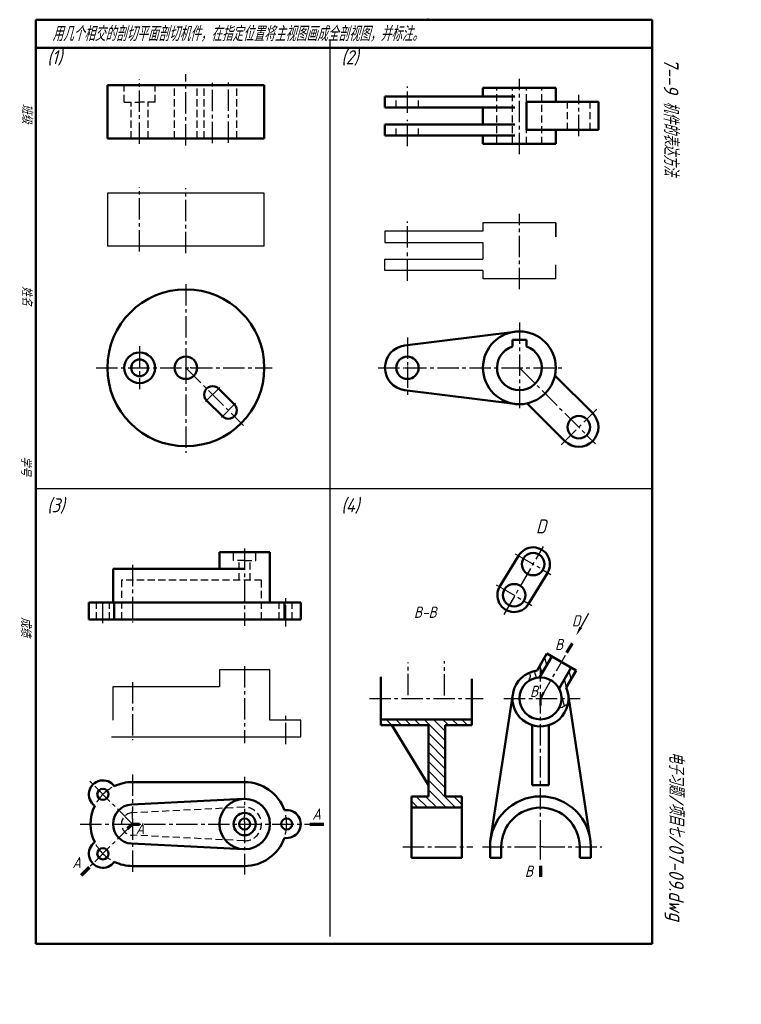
# Model space of a CAD drawing. Header units: millimetres. Extents: x 94 to 352, y 31 to 383.
import ezdxf

# ---------------------------------------------------------------- set-up
doc = ezdxf.new("R2010")
doc.units = ezdxf.units.MM
doc.header["$LTSCALE"] = 0.8
doc.linetypes.add('CENTER2', pattern=[28.575, 19.05, -3.175, 3.175, -3.175])
doc.linetypes.add('DASHED2', pattern=[9.525, 6.35, -3.175])
doc.layers.add('尺寸层', color=221, linetype='Continuous')
doc.layers.add('细实线层', color=7, linetype='Continuous')
for name, color, linetype, lineweight in [('文字层', 227, 'Continuous', 20), ('点画线层', 3, 'CENTER2', 25), ('粗实线层', 7, 'Continuous', 50), ('虚线层', 2, 'DASHED2', 25)]:
    doc.layers.add(name, color=color, linetype=linetype, lineweight=lineweight)
doc.styles.add('工程字体（斜）', font='gbeitc.shx', dxfattribs={"bigfont": 'gbcbig.shx'})
doc.styles.add('工程斜体', font='gbeitc.shx', dxfattribs={"bigfont": 'gbcbig.shx'})

msp = doc.modelspace()

# ---------------------------------------------------------------- hatches: boundary and pattern name
at = {"layer": '细实线层', "ltscale": 0.5}
h = msp.add_hatch(dxfattribs=at)
h.set_pattern_fill('ANSI31', scale=0.75, angle=240, style=0)
h.set_pattern_definition([(285, (65.7485, 299.306), (2.30011, 0.616313), [])])
edge = h.paths.add_edge_path()
edge.add_spline(control_points=[(287.05, 137.09), (287.41, 137.09), (288.24, 137.21), (289.15, 137.98), (289.87, 138.23), (290.12, 138.29)], knot_values=[1.675596, 1.675596, 1.675596, 1.675596, 2.748183, 4.247551, 5.052338, 5.052338, 5.052338, 5.052338], degree=3, periodic=0)
edge.add_arc((280.37, 140.5), 10, 347.2123, 360)
edge.add_line((290.37, 140.5), (287.87, 140.5))
edge.add_arc((280.37, 140.5), 7.5, 332.9737, 360, ccw=False)
h.paths.add_polyline_path([(289.57, 144.43), (293.07, 150.49), (291.34, 151.49), (287.01, 144, -0.121762), (287.87, 140.5), (290.37, 140.5, 0.101268)])
edge = h.paths.add_edge_path()
edge.add_spline(control_points=[(276.35, 149.66), (276.59, 149.26), (276.85, 148.33), (276.32, 147.21), (276.04, 146.62)], knot_values=[3.171909, 3.171909, 3.171909, 3.171909, 4.64685, 6.344024, 6.344024, 6.344024, 6.344024], degree=3, periodic=0)
edge.add_arc((280.37, 140.5), 7.5, 92.231, 125.2846, ccw=False)
edge.add_line((280.08, 148), (280.37, 148.5))
edge.add_line((280.37, 148.5), (280.37, 152.5))
edge.add_line((280.37, 152.5), (279.18, 150.43))
edge.add_arc((280.37, 140.5), 10, 96.8699, 113.6941)
h.paths.add_polyline_path([(284.41, 155.49), (282.68, 156.49), (280.37, 152.5), (280.37, 148.5)])
h = msp.add_hatch(dxfattribs=at)
h.set_pattern_fill('ANSI31', scale=0.75, angle=-90, style=0)
h.set_pattern_definition([(315, (65.7485, 299.306), (1.683798, 1.683798), [])])
h.paths.add_polyline_path([(246.34, 130.96), (255.84, 130.96), (255.84, 133), (223.34, 133), (223.34, 130.96), (240.34, 130.96), (240.34, 105.5), (234.34, 105.5), (234.34, 101.5), (252.34, 101.5), (252.34, 105.5), (246.34, 105.5)])

# ---------------------------------------------------------------- linework, layer by layer
at = {"layer": '尺寸层', "color": 7, "ltscale": 0.5}
msp.add_lwpolyline([(294.75, 165.84), (297.66, 170.88)], dxfattribs=at)
msp.add_solid([(295.22, 165.57), (293.12, 163.02), (294.28, 166.11)], dxfattribs=at)
at = {"layer": '点画线层', "color": 7, "ltscale": 0.5}
for p, q in [((153.76, 337.96), (153.76, 363.44)), ((137.26, 338.6), (137.26, 361.55)), ((163.33, 338.76), (163.33, 361.26)), ((168.98, 338.92), (168.98, 361.26)), ((232.85, 349.63), (232.85, 359.02)), ((272.85, 334.83), (272.85, 361.74)), ((294.06, 341.27), (294.06, 356.09)), ((232.85, 337.75), (232.85, 347.11)), ((137.26, 300.09), (137.26, 323.04)), ((153.76, 299.45), (153.76, 322.7)), ((272.85, 286.68), (272.85, 313.59)), ((232.85, 301.49), (232.85, 310.87)), ((232.85, 289.59), (232.85, 299.69)), ((153.76, 288.44), (153.76, 261.24)), ((272.85, 274.69), (272.85, 243.39)), ((232.85, 269.41), (232.85, 259.37)), ((137.26, 266.26), (137.26, 250.93)), ((153.76, 260.52), (153.76, 228.22)), ((121.77, 258.57), (155.32, 258.57)), ((153.76, 258.57), (174.35, 237.98)), ((155.68, 258.57), (184.61, 258.57)), ((222.47, 258.57), (231.82, 258.57)), ((232.12, 258.57), (288.82, 258.57)), ((232.85, 259.07), (232.85, 248.2)), ((272.85, 258.57), (300, 231.42)), ((160.78, 246.49), (165.87, 251.59)), ((166.44, 240.84), (171.53, 245.93)), ((287.73, 231.03), (300.5, 243.8)), ((174.76, 194.01), (174.76, 166.46)), ((267.36, 170.43), (281.43, 194.8)), ((271.35, 192.15), (284.08, 184.8)), ((134.76, 188.25), (134.76, 167.55)), ((264.58, 181.05), (277.31, 173.7)), ((124.15, 167.42), (124.15, 175.92)), ((189.42, 166.14), (189.42, 176.87)), ((280.37, 140.5), (289.27, 155.91)), ((174.76, 152.03), (174.76, 124.48)), ((233.09, 141.63), (233.09, 153.26)), ((246.09, 141.51), (246.09, 153.79)), ((280.37, 89.43), (280.37, 153.15)), ((134.76, 146.28), (134.76, 125.58)), ((219.31, 140.5), (259.89, 140.5)), ((267.34, 140.5), (294.6, 140.5)), ((189.42, 124.16), (189.42, 134.9)), ((134.76, 113.36), (134.76, 100.36)), ((134.76, 95.63), (119.24, 111.15)), ((174.76, 112.47), (174.76, 98.39)), ((116.06, 95.63), (197.99, 95.63)), ((134.76, 95.63), (119.66, 80.53)), ((134.76, 97.66), (134.76, 77.81)), ((174.76, 96.43), (174.76, 77.66)), ((231.26, 87.5), (256.17, 87.5)), ((259.72, 87.5), (280.03, 87.5)), ((280.37, 82.96), (280.37, 87.46)), ((281.39, 87.5), (302.29, 87.5))]:
    msp.add_line(p, q, dxfattribs=at)
for centre, start, end in [((134.76, 95.63), 119.7274, 150.2144), ((174.76, 95.63), 345.6603, 12.2554), ((134.76, 95.63), 208.9983, 241.1355)]:
    msp.add_arc(centre, 15, start, end, dxfattribs=at)
at = {"layer": '粗实线层', "color": 7, "ltscale": 0.5}
for p, q in [((100.23, 382.89), (100.23, 52.89)), ((320.23, 382.89), (100.23, 382.89)), ((287.11, 382.89), (277.11, 382.89)), ((320.23, 52.89), (320.23, 382.89)), ((320.23, 372.89), (100.23, 372.89)), ((181.76, 359.49), (125.76, 359.49)), ((125.76, 359.49), (125.76, 340.49)), ((181.76, 340.49), (181.76, 359.49)), ((271.22, 355.51), (224.85, 355.51)), ((224.85, 355.51), (224.85, 351.51)), ((285.85, 358.51), (259.85, 358.51)), ((259.85, 358.51), (259.85, 355.51)), ((259.85, 358.51), (259.85, 355.51)), ((285.85, 353.51), (285.85, 358.51)), ((285.85, 358.51), (285.85, 353.51)), ((275.35, 353.51), (301.06, 353.51)), ((275.35, 343.51), (275.35, 353.51)), ((301.06, 353.51), (301.06, 343.51)), ((224.85, 351.51), (271.22, 351.51)), ((259.85, 351.51), (259.85, 345.51)), ((224.85, 345.51), (271.22, 345.51)), ((224.85, 341.51), (224.85, 345.51)), ((271.22, 341.51), (224.85, 341.51)), ((259.85, 341.51), (259.85, 338.51)), ((301.06, 343.51), (275.35, 343.51)), ((285.85, 338.51), (285.85, 343.51)), ((181.76, 340.49), (125.76, 340.49)), ((285.85, 338.51), (259.85, 338.51)), ((231.85, 266.51), (271.22, 271.47)), ((272.85, 268.57), (270.35, 268.57)), ((270.35, 268.57), (270.35, 266.17)), ((272.85, 268.57), (275.35, 268.57)), ((275.35, 268.57), (275.35, 266.17)), ((299.01, 242.31), (285.54, 255.77)), ((171.1, 245.5), (165.43, 251.14)), ((231.85, 250.63), (271.22, 245.67)), ((166.86, 241.26), (161.19, 246.9)), ((289.11, 232.41), (275.64, 245.87)), ((183.76, 192.72), (165.76, 192.72)), ((165.76, 192.72), (165.76, 186.72)), ((183.76, 174.72), (183.76, 192.72)), ((272.57, 191.45), (265.8, 180.34)), ((127.76, 174.72), (127.76, 186.72)), ((127.76, 186.72), (174.76, 186.72)), ((282.96, 185.45), (276.12, 174.22)), ((194.76, 174.72), (119.15, 174.72)), ((119.15, 168.72), (119.15, 174.72)), ((128.23, 168.72), (128.23, 174.72)), ((188.93, 168.72), (188.93, 174.72)), ((194.76, 168.72), (194.76, 174.72)), ((119.15, 168.72), (194.76, 168.72)), ((282.68, 156.49), (279.18, 150.43)), ((284.41, 155.49), (280.08, 148)), ((293.07, 150.49), (282.68, 156.49)), ((291.34, 151.49), (287.01, 144)), ((223.34, 130.96), (223.34, 148.16)), ((293.07, 150.49), (289.57, 144.43)), ((255.84, 130.96), (255.84, 147.44)), ((270.49, 142.01), (262.58, 90.22)), ((280.37, 140.5), (281.62, 142.67)), ((298.17, 90.22), (290.26, 142.01)), ((280.37, 140.5), (280.37, 138)), ((255.84, 133), (223.34, 133)), ((240.34, 130.96), (223.34, 130.96)), ((227.34, 130.96), (240.34, 109.5)), ((240.34, 105.5), (240.34, 130.96)), ((255.84, 130.96), (246.34, 130.96)), ((246.34, 105.5), (246.34, 130.96)), ((277.37, 109.5), (277.37, 130.96)), ((283.37, 109.5), (283.37, 130.96)), ((134.76, 110.63), (174.76, 110.63)), ((277.37, 109.5), (283.37, 109.5)), ((240.34, 105.5), (234.34, 105.5)), ((234.34, 105.5), (234.34, 83.5)), ((234.34, 105.5), (240.34, 105.5)), ((252.34, 105.5), (246.34, 105.5)), ((252.34, 105.5), (246.34, 105.5)), ((252.34, 83.5), (252.34, 105.5)), ((174.31, 104.62), (134.41, 102.62)), ((252.34, 101.5), (234.34, 101.5)), ((174.31, 86.64), (134.41, 88.64)), ((262.37, 87.5), (262.37, 83.5)), ((266.37, 87.5), (266.37, 83.5)), ((294.37, 87.5), (294.37, 83.5)), ((298.37, 87.5), (298.37, 83.5)), ((234.34, 83.5), (252.34, 83.5)), ((266.37, 83.5), (262.37, 83.5)), ((298.37, 83.5), (294.37, 83.5)), ((174.76, 80.63), (134.76, 80.63)), ((100.23, 52.89), (310.23, 52.89)), ((310.23, 52.89), (320.23, 52.89))]:
    msp.add_line(p, q, dxfattribs=at)
at = {"layer": '粗实线层', "color": 7, "lineweight": 70, "ltscale": 0.5}
for p, q in [((289.82, 156.86), (291.77, 160.24)), ((134.76, 95.63), (132.99, 93.86)), ((134.76, 95.63), (137.26, 95.63)), ((197.99, 95.63), (202.99, 95.63)), ((119.24, 80.11), (116.43, 77.3)), ((280.37, 80.68), (280.37, 76.74))]:
    msp.add_line(p, q, dxfattribs=at)
at = {"layer": '粗实线层', "color": 7, "ltscale": 0.5}
for centre, radius in [((153.76, 258.57), 28), ((272.85, 258.57), 13), ((137.26, 258.57), 5.5), ((137.26, 258.57), 3), ((153.76, 258.57), 4), ((232.85, 258.57), 4), ((294.06, 237.36), 4), ((277.76, 188.45), 4), ((270.99, 177.34), 4), ((280.37, 140.5), 7.5), ((124.15, 106.24), 2), ((174.76, 95.63), 9), ((174.76, 95.63), 4), ((174.76, 95.63), 2), ((189.76, 95.63), 2), ((124.15, 85.02), 2)]:
    msp.add_circle(centre, radius, dxfattribs=at)
for centre, radius, start, end in [((232.85, 258.57), 8, 97.1808, 262.8192), ((272.85, 258.57), 8, 108.21, 71.79), ((163.31, 249.02), 3, 45, 225.337), ((168.98, 243.38), 3, 225, 45.337), ((294.06, 237.36), 7, 225, 45), ((277.76, 188.45), 6, 327.2636, 150), ((270.99, 177.34), 6, 147.2485, 328.6318), ((280.37, 140.5), 10, 96.8699, 23.1301), ((124.15, 106.24), 5, 35.4059, 234.5941), ((134.76, 95.63), 15, 90, 115.8119), ((174.76, 95.63), 15, 19.1881, 90), ((280.37, 87.5), 18, 0, 180), ((134.76, 95.63), 15, 154.1881, 205.8119), ((134.76, 95.63), 7, 92.866, 267.134), ((189.76, 95.63), 5, 260.4059, 99.5941), ((280.37, 87.5), 14, 0, 180), ((124.15, 85.02), 5, 125.4059, 324.5941), ((174.76, 95.63), 15, 270, 340.8119), ((134.76, 95.63), 15, 244.1881, 270)]:
    msp.add_arc(centre, radius, start, end, dxfattribs=at)
at = {"layer": '粗实线层', "color": 7}
msp.add_point((240.23, 382.89), dxfattribs=at)
at = {"layer": '细实线层', "color": 7, "ltscale": 0.5}
for p, q in [((205.23, 55.44), (205.23, 375.44)), ((181.76, 320.98), (125.76, 320.98)), ((125.76, 320.98), (125.76, 301.98)), ((181.76, 301.98), (181.76, 320.98)), ((285.85, 310.36), (259.85, 310.36)), ((259.85, 310.36), (259.85, 307.36)), ((259.85, 310.36), (259.85, 307.36)), ((285.85, 305.36), (285.85, 310.36)), ((285.85, 310.36), (285.85, 305.36)), ((259.85, 307.36), (224.85, 307.36)), ((224.85, 307.36), (224.85, 303.36)), ((224.85, 303.36), (259.85, 303.36)), ((259.85, 303.36), (259.85, 297.36)), ((181.76, 301.98), (125.76, 301.98)), ((224.85, 297.36), (259.85, 297.36)), ((224.85, 293.36), (224.85, 297.36)), ((259.85, 293.36), (224.85, 293.36)), ((259.85, 293.36), (259.85, 290.36)), ((285.85, 290.36), (285.85, 295.36)), ((285.85, 290.36), (259.85, 290.36)), ((100.23, 215.44), (320.23, 215.44)), ((183.76, 150.74), (165.76, 150.74)), ((165.76, 150.74), (165.76, 144.74)), ((183.76, 132.74), (183.76, 150.74)), ((127.76, 132.74), (127.76, 144.74)), ((127.76, 144.74), (165.76, 144.74)), ((194.76, 132.74), (183.76, 132.74)), ((194.76, 126.74), (194.76, 132.74)), ((127.24, 126.74), (194.76, 126.74))]:
    msp.add_line(p, q, dxfattribs=at)
at = {"layer": '细实线层'}
for p, q in [((153.76, 261.24), (153.76, 260.52)), ((153.76, 260.52), (153.76, 260.52)), ((155.68, 258.57), (155.32, 258.57)), ((134.76, 97.66), (134.76, 100.36)), ((174.76, 96.43), (174.76, 98.39)), ((280.37, 87.46), (280.37, 89.43)), ((281.39, 87.5), (280.03, 87.5))]:
    msp.add_line(p, q, dxfattribs=at)
at = {"layer": '细实线层', "color": 7, "ltscale": 0.5}
for points, knots in [([(276.35, 149.66), (276.59, 149.26), (276.85, 148.33), (276.32, 147.21), (276.04, 146.62)], [3.171909, 3.171909, 3.171909, 3.171909, 4.64685, 6.344024, 6.344024, 6.344024, 6.344024]), ([(290.12, 138.29), (289.87, 138.23), (289.15, 137.98), (288.24, 137.21), (287.41, 137.09), (287.05, 137.09)], [1.675596, 1.675596, 1.675596, 1.675596, 2.480383, 3.979751, 5.052338, 5.052338, 5.052338, 5.052338])]:
    msp.add_open_spline(points, degree=3, knots=knots, dxfattribs=at)
at = {"layer": '细实线层', "color": 7}
msp.add_point((240.23, 382.89), dxfattribs=at)
at = {"layer": '虚线层', "color": 7, "ltscale": 0.5}
for p, q in [((131.76, 353.49), (131.76, 359.49)), ((142.76, 353.49), (142.76, 359.49)), ((149.76, 340.49), (149.76, 359.49)), ((157.76, 340.49), (157.76, 359.49)), ((160.33, 340.49), (160.33, 359.49)), ((171.98, 340.49), (171.98, 359.49)), ((228.85, 351.51), (228.85, 355.51)), ((236.85, 351.51), (236.85, 355.51)), ((264.85, 338.51), (264.85, 358.51)), ((270.35, 338.51), (270.35, 358.51)), ((275.35, 338.51), (275.35, 358.51)), ((280.85, 338.51), (280.85, 358.51)), ((131.76, 353.49), (137.26, 353.49)), ((134.26, 340.49), (134.26, 353.49)), ((142.76, 353.49), (137.26, 353.49)), ((140.26, 340.49), (140.26, 353.49)), ((290.06, 343.51), (290.06, 353.51)), ((298.06, 343.51), (298.06, 353.51)), ((228.85, 341.51), (228.85, 345.51)), ((236.85, 341.51), (236.85, 345.51)), ((170.76, 189.72), (170.76, 192.72)), ((178.76, 189.72), (178.76, 192.72)), ((174.76, 189.72), (170.76, 189.72)), ((172.76, 182.72), (172.76, 189.72)), ((174.76, 189.72), (178.76, 189.72)), ((176.76, 182.72), (176.76, 189.72)), ((180.76, 182.72), (130.76, 182.72)), ((130.76, 182.72), (130.76, 168.72)), ((180.76, 168.72), (180.76, 182.72)), ((121.81, 168.72), (121.81, 174.72)), ((126.5, 168.72), (126.5, 174.72)), ((187.08, 168.72), (187.08, 174.72)), ((191.76, 168.72), (191.76, 174.72)), ((174.46, 101.62), (134.56, 99.63)), ((174.46, 89.64), (134.56, 91.64))]:
    msp.add_line(p, q, dxfattribs=at)
for centre, radius, start, end in [((134.76, 95.63), 4, 92.866, 267.134), ((174.76, 95.63), 6, 267.134, 92.866)]:
    msp.add_arc(centre, radius, start, end, dxfattribs=at)

# ---------------------------------------------------------------- texts
at = {"layer": '文字层', "color": 7, "style": '工程字体（斜）'}
for s, p in [('班级', (95.26, 352.86)), ('姓名', (95.24, 287.77)), ('学号', (94.86, 227)), ('成绩', (94.86, 169.57))]:
    msp.add_text(s, height=3.5, rotation=270, dxfattribs=at).set_placement(p)
at = {"layer": '细实线层', "color": 7, "ltscale": 0.5, "style": '工程斜体'}
for s, height, p in [('用几个相交的剖切平面剖切机件，在指定位置将主视图画成全剖视图，并标注。', 5.25, (106.07, 375.23)), ('(1)', 5, (104.27, 366.98)), ('(2)', 5, (209.27, 366.98)), ('(3)', 5, (104.27, 206.98)), ('(4)', 5, (209.27, 206.98)), ('D', 5, (278.71, 199.41)), ('B-B', 4, (235.18, 169.27)), ('D', 4, (291.61, 166.21)), ('B', 4, (285.56, 157.73)), ('B', 4, (276.63, 141.02)), ('A', 4, (198.89, 97.19)), ('A', 4, (135.88, 92)), ('A', 4, (113.27, 79.91)), ('B', 4, (274.82, 76.77))]:
    msp.add_text(s, height=height, dxfattribs=at).set_placement(p)
at = {"layer": '细实线层', "color": 7, "ltscale": 0.5}
for s, style, p in [('   7--9 机件的表达方法  ', '工程字体（斜）', (324.4, 377.61)), ('电子习题/项目七/07-09.dwg', '工程斜体', (326.3, 121.5))]:
    msp.add_text(s, height=5.25, rotation=270, dxfattribs=dict(at, style=style)).set_placement(p)

doc.saveas('drawing.dxf')
